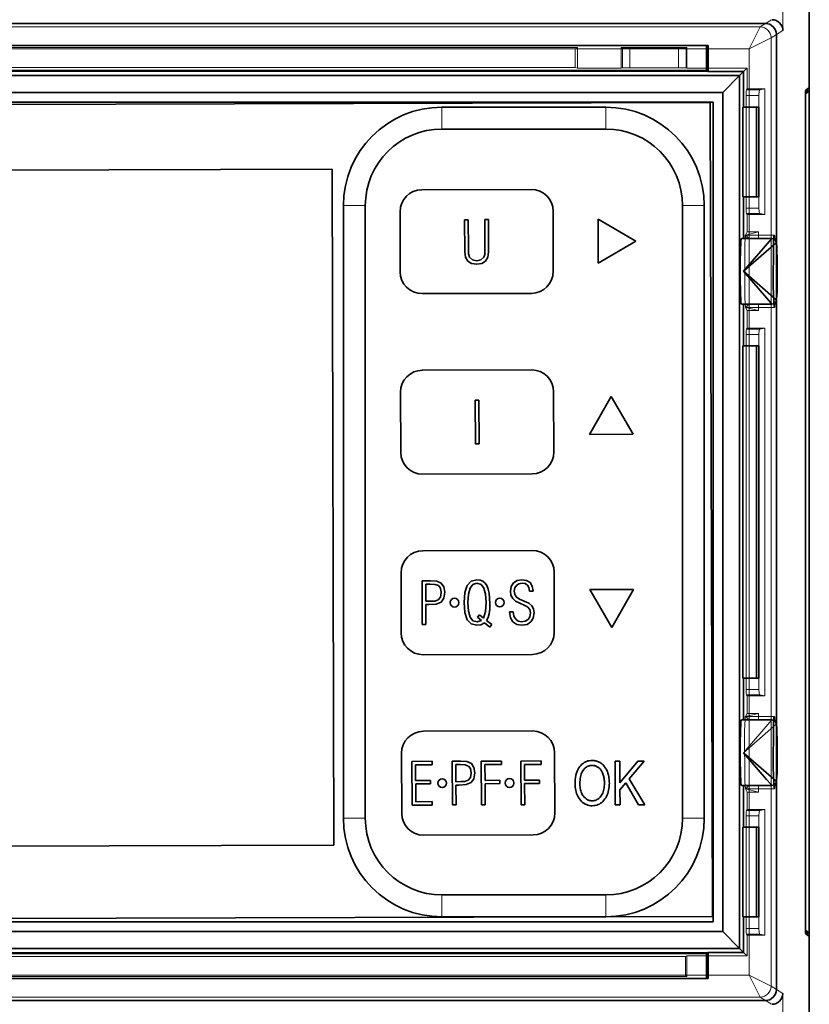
# Model space of a CAD drawing. Extents: x 68 to 139, y 93 to 210.
# Tile 3 of 4: x 103 to 139, y 143 to 188. Entities that reach past the tile are written whole.
import ezdxf

# ---------------------------------------------------------------- set-up
doc = ezdxf.new("R2010")
doc.units = 0

msp = doc.modelspace()

# ---------------------------------------------------------------- linework, layer by layer
at = {"color": 7, "lineweight": 35}
for p, q in [((139.365, 184.425), (139.365, 209.525)), ((139.365, 209.525), (139.365, 184.275)), ((70.166, 187.35), (137.363, 187.35)), ((137.363, 187.35), (70.166, 187.35)), ((137.863, 186.85), (137.863, 143.199)), ((137.863, 177.339), (137.863, 186.85)), ((72.788, 186.35), (134.742, 186.35)), ((134.663, 186.35), (134.663, 185.202)), ((134.742, 186.35), (134.742, 185.15)), ((136.18, 184.967), (71.35, 184.967)), ((134.663, 185.202), (72.866, 185.202)), ((134.742, 185.15), (134.663, 185.202)), ((134.742, 185.15), (136.363, 185.15)), ((135.404, 184.19), (136.18, 184.967)), ((136.363, 185.15), (136.18, 184.967)), ((136.18, 145.082), (136.18, 184.967)), ((136.363, 185.15), (136.363, 183.525)), ((72.126, 184.19), (135.404, 184.19)), ((135.404, 184.19), (135.404, 145.859)), ((139.191, 184.275), (139.365, 184.275)), ((139.365, 184.425), (139.194, 184.283)), ((139.194, 184.133), (139.365, 184.275)), ((139.365, 184.275), (139.365, 145.775)), ((134.963, 183.75), (72.567, 183.75)), ((134.839, 183.739), (72.639, 183.564)), ((134.943, 146.539), (134.839, 183.739)), ((134.963, 146.299), (134.963, 183.75)), ((139.183, 146.066), (139.183, 183.983)), ((130.065, 183.525), (122.565, 183.525)), ((136.958, 183.525), (136.321, 183.525)), ((136.321, 179.425), (136.321, 183.525)), ((137.063, 183.525), (136.958, 183.525)), ((136.958, 179.425), (136.958, 183.525)), ((137.063, 183.525), (137.063, 179.425)), ((130.065, 182.525), (122.565, 182.525)), ((77.548, 180.578), (117.547, 180.69)), ((117.547, 180.69), (117.634, 149.791)), ((121.65, 179.753), (126.65, 179.767)), ((121.65, 179.753), (126.65, 179.767)), ((136.321, 179.425), (136.958, 179.425)), ((136.363, 179.425), (136.363, 177.525)), ((137.063, 179.425), (136.958, 179.425)), ((118.065, 151.025), (118.065, 179.025)), ((119.065, 151.025), (119.065, 179.025)), ((120.653, 178.75), (120.661, 176)), ((120.653, 178.75), (120.661, 176)), ((127.661, 176.02), (127.653, 178.77)), ((127.661, 176.02), (127.653, 178.77)), ((133.565, 179.025), (133.565, 151.025)), ((134.565, 179.025), (134.565, 151.025)), ((123.774, 178.384), (123.607, 178.383)), ((123.774, 178.384), (123.607, 178.383)), ((123.607, 178.383), (123.612, 176.912)), ((123.607, 178.383), (123.612, 176.912)), ((123.778, 177.036), (123.774, 178.384)), ((123.778, 177.036), (123.774, 178.384)), ((124.7, 178.387), (124.534, 178.386)), ((124.7, 178.387), (124.534, 178.386)), ((124.534, 178.386), (124.538, 176.947)), ((124.534, 178.386), (124.538, 176.947)), ((124.704, 176.915), (124.7, 178.387)), ((124.704, 176.915), (124.7, 178.387)), ((129.707, 178.401), (129.712, 176.401)), ((131.441, 177.405), (129.707, 178.401)), ((129.707, 178.401), (129.712, 176.401)), ((131.441, 177.405), (129.707, 178.401)), ((129.712, 176.401), (131.441, 177.405)), ((129.712, 176.401), (131.441, 177.405)), ((137.659, 177.525), (136.259, 177.525)), ((137.657, 177.524), (136.358, 176.025)), ((136.358, 176.025), (137.857, 177.324)), ((123.612, 176.912), (123.647, 176.665)), ((123.612, 176.912), (123.647, 176.665)), ((123.784, 176.83), (123.778, 177.036)), ((123.784, 176.83), (123.778, 177.036)), ((124.538, 176.947), (124.527, 176.797)), ((124.538, 176.947), (124.527, 176.797)), ((124.667, 176.668), (124.704, 176.915)), ((124.667, 176.668), (124.704, 176.915)), ((123.647, 176.665), (123.752, 176.486)), ((123.647, 176.665), (123.752, 176.486)), ((123.752, 176.486), (123.924, 176.382)), ((123.752, 176.486), (123.924, 176.382)), ((123.832, 176.671), (123.784, 176.83)), ((123.832, 176.671), (123.784, 176.83)), ((123.964, 176.543), (123.832, 176.671)), ((123.964, 176.543), (123.832, 176.671)), ((124.16, 176.498), (123.964, 176.543)), ((124.16, 176.498), (123.964, 176.543)), ((124.354, 176.544), (124.16, 176.498)), ((124.354, 176.544), (124.16, 176.498)), ((124.487, 176.673), (124.354, 176.544)), ((124.487, 176.673), (124.354, 176.544)), ((124.392, 176.383), (124.563, 176.488)), ((124.392, 176.383), (124.563, 176.488)), ((124.527, 176.797), (124.487, 176.673)), ((124.527, 176.797), (124.487, 176.673)), ((124.563, 176.488), (124.667, 176.668)), ((124.563, 176.488), (124.667, 176.668)), ((123.924, 176.382), (124.161, 176.345)), ((123.924, 176.382), (124.161, 176.345)), ((124.161, 176.345), (124.392, 176.383)), ((124.161, 176.345), (124.392, 176.383)), ((137.857, 174.725), (136.358, 176.025)), ((126.663, 175.017), (121.663, 175.003)), ((126.663, 175.017), (121.663, 175.003)), ((137.863, 155.339), (137.863, 174.71)), ((137.658, 174.525), (136.259, 174.525)), ((136.363, 174.525), (136.363, 172.625)), ((136.958, 172.625), (136.321, 172.625)), ((136.321, 157.425), (136.321, 172.625)), ((137.063, 172.625), (136.958, 172.625)), ((136.958, 157.425), (136.958, 172.625)), ((137.063, 172.625), (137.063, 157.425)), ((121.673, 171.503), (126.673, 171.517)), ((121.673, 171.503), (126.673, 171.517)), ((120.676, 170.5), (120.684, 167.75)), ((120.676, 170.5), (120.684, 167.75)), ((124.094, 170.135), (124.1, 168.135)), ((124.261, 170.135), (124.094, 170.135)), ((124.094, 170.135), (124.1, 168.135)), ((124.261, 170.135), (124.094, 170.135)), ((124.266, 168.135), (124.261, 170.135)), ((124.266, 168.135), (124.261, 170.135)), ((127.684, 167.77), (127.676, 170.52)), ((127.684, 167.77), (127.676, 170.52)), ((129.311, 168.572), (130.307, 170.307)), ((129.311, 168.572), (130.307, 170.307)), ((130.307, 170.307), (131.311, 168.578)), ((130.307, 170.307), (131.311, 168.578)), ((131.311, 168.578), (129.311, 168.572)), ((131.311, 168.578), (129.311, 168.572)), ((124.1, 168.135), (124.266, 168.135)), ((124.1, 168.135), (124.266, 168.135)), ((126.687, 166.767), (121.687, 166.753)), ((126.687, 166.767), (121.687, 166.753)), ((121.696, 163.253), (126.696, 163.267)), ((121.696, 163.253), (126.696, 163.267)), ((120.699, 162.25), (120.707, 159.5)), ((120.699, 162.25), (120.707, 159.5)), ((127.707, 159.52), (127.699, 162.27)), ((127.707, 159.52), (127.699, 162.27)), ((122.051, 161.879), (121.665, 161.878)), ((122.051, 161.879), (121.665, 161.878)), ((121.665, 161.878), (121.67, 159.878)), ((121.665, 161.878), (121.67, 159.878)), ((121.834, 160.944), (121.832, 161.731)), ((121.832, 161.731), (122.025, 161.731)), ((121.832, 161.731), (122.025, 161.731)), ((121.834, 160.944), (121.832, 161.731)), ((122.025, 161.731), (122.253, 161.716)), ((122.025, 161.731), (122.253, 161.716)), ((122.331, 161.861), (122.051, 161.879)), ((122.331, 161.861), (122.051, 161.879)), ((122.253, 161.716), (122.412, 161.66)), ((122.253, 161.716), (122.412, 161.66)), ((122.54, 161.77), (122.331, 161.861)), ((122.54, 161.77), (122.331, 161.861)), ((122.412, 161.66), (122.503, 161.539)), ((122.412, 161.66), (122.503, 161.539)), ((122.659, 161.599), (122.54, 161.77)), ((122.659, 161.599), (122.54, 161.77)), ((122.702, 161.355), (122.659, 161.599)), ((122.702, 161.355), (122.659, 161.599)), ((123.722, 161.666), (123.615, 161.341)), ((123.722, 161.666), (123.615, 161.341)), ((123.904, 161.86), (123.722, 161.666)), ((123.904, 161.86), (123.722, 161.666)), ((123.782, 161.272), (123.856, 161.549)), ((123.782, 161.272), (123.856, 161.549)), ((123.856, 161.549), (123.985, 161.715)), ((123.856, 161.549), (123.985, 161.715)), ((124.172, 161.925), (123.904, 161.86)), ((124.172, 161.925), (123.904, 161.86)), ((123.985, 161.715), (124.172, 161.772)), ((123.985, 161.715), (124.172, 161.772)), ((124.32, 161.907), (124.172, 161.925)), ((124.32, 161.907), (124.172, 161.925)), ((124.172, 161.772), (124.358, 161.716)), ((124.172, 161.772), (124.358, 161.716)), ((124.443, 161.859), (124.32, 161.907)), ((124.443, 161.859), (124.32, 161.907)), ((124.358, 161.716), (124.49, 161.55)), ((124.358, 161.716), (124.49, 161.55)), ((124.546, 161.773), (124.443, 161.859)), ((124.546, 161.773), (124.443, 161.859)), ((124.49, 161.55), (124.563, 161.274)), ((124.49, 161.55), (124.563, 161.274)), ((124.629, 161.658), (124.546, 161.773)), ((124.629, 161.658), (124.546, 161.773)), ((124.689, 161.505), (124.629, 161.658)), ((124.689, 161.505), (124.629, 161.658)), ((125.738, 161.618), (125.701, 161.411)), ((125.738, 161.618), (125.701, 161.411)), ((125.848, 161.782), (125.738, 161.618)), ((125.848, 161.782), (125.738, 161.618)), ((126.014, 161.89), (125.848, 161.782)), ((126.014, 161.89), (125.848, 161.782)), ((125.873, 161.404), (125.899, 161.552)), ((125.873, 161.404), (125.899, 161.552)), ((125.899, 161.552), (125.974, 161.67)), ((125.899, 161.552), (125.974, 161.67)), ((125.974, 161.67), (126.092, 161.745)), ((125.974, 161.67), (126.092, 161.745)), ((126.228, 161.931), (126.014, 161.89)), ((126.228, 161.931), (126.014, 161.89)), ((126.092, 161.745), (126.24, 161.775)), ((126.092, 161.745), (126.24, 161.775)), ((126.438, 161.897), (126.228, 161.931)), ((126.438, 161.897), (126.228, 161.931)), ((126.24, 161.775), (126.374, 161.752)), ((126.24, 161.775), (126.374, 161.752)), ((126.374, 161.752), (126.476, 161.682)), ((126.374, 161.752), (126.476, 161.682)), ((126.599, 161.798), (126.438, 161.897)), ((126.599, 161.798), (126.438, 161.897)), ((126.476, 161.682), (126.543, 161.57)), ((126.476, 161.682), (126.543, 161.57)), ((126.543, 161.57), (126.576, 161.414)), ((126.543, 161.57), (126.576, 161.414)), ((126.699, 161.64), (126.599, 161.798)), ((126.699, 161.64), (126.599, 161.798)), ((126.737, 161.428), (126.699, 161.64)), ((126.737, 161.428), (126.699, 161.64)), ((122.499, 161.139), (122.392, 161.013)), ((122.499, 161.139), (122.392, 161.013)), ((122.536, 161.338), (122.499, 161.139)), ((122.536, 161.338), (122.499, 161.139)), ((122.503, 161.539), (122.536, 161.338)), ((122.503, 161.539), (122.536, 161.338)), ((122.658, 161.081), (122.702, 161.355)), ((122.658, 161.081), (122.702, 161.355)), ((123.615, 161.341), (123.584, 160.885)), ((123.615, 161.341), (123.584, 160.885)), ((123.759, 160.885), (123.782, 161.272)), ((123.759, 160.885), (123.782, 161.272)), ((124.563, 161.274), (124.591, 160.888)), ((124.563, 161.274), (124.591, 160.888)), ((124.732, 161.317), (124.689, 161.505)), ((124.732, 161.317), (124.689, 161.505)), ((124.766, 160.837), (124.732, 161.317)), ((124.766, 160.837), (124.732, 161.317)), ((125.701, 161.411), (125.726, 161.221)), ((125.701, 161.411), (125.726, 161.221)), ((125.726, 161.221), (125.804, 161.071)), ((125.726, 161.221), (125.804, 161.071)), ((125.895, 161.267), (125.873, 161.404)), ((125.895, 161.267), (125.873, 161.404)), ((125.959, 161.154), (125.895, 161.267)), ((125.959, 161.154), (125.895, 161.267)), ((126.115, 161.042), (125.959, 161.154)), ((126.115, 161.042), (125.959, 161.154)), ((126.576, 161.414), (126.737, 161.414)), ((126.576, 161.414), (126.737, 161.414)), ((126.737, 161.414), (126.737, 161.428)), ((126.737, 161.414), (126.737, 161.428)), ((131.331, 161.482), (129.331, 161.477)), ((131.331, 161.482), (129.331, 161.477)), ((129.331, 161.477), (130.336, 159.748)), ((129.331, 161.477), (130.336, 159.748)), ((130.336, 159.748), (131.331, 161.482)), ((130.336, 159.748), (131.331, 161.482)), ((122.078, 160.945), (121.834, 160.944)), ((122.078, 160.945), (121.834, 160.944)), ((121.834, 160.791), (121.974, 160.792)), ((121.834, 160.791), (121.974, 160.792)), ((121.837, 159.878), (121.834, 160.791)), ((121.837, 159.878), (121.834, 160.791)), ((121.974, 160.792), (122.299, 160.817)), ((121.974, 160.792), (122.299, 160.817)), ((122.242, 160.953), (122.078, 160.945)), ((122.242, 160.953), (122.078, 160.945)), ((122.392, 161.013), (122.242, 160.953)), ((122.392, 161.013), (122.242, 160.953)), ((122.299, 160.817), (122.527, 160.909)), ((122.299, 160.817), (122.527, 160.909)), ((122.527, 160.909), (122.658, 161.081)), ((122.527, 160.909), (122.658, 161.081)), ((123.584, 160.885), (123.618, 160.426)), ((123.584, 160.885), (123.618, 160.426)), ((123.784, 160.493), (123.759, 160.885)), ((123.784, 160.493), (123.759, 160.885)), ((124.591, 160.888), (124.565, 160.482)), ((124.591, 160.888), (124.565, 160.482)), ((124.756, 160.582), (124.766, 160.837)), ((124.756, 160.582), (124.766, 160.837)), ((125.804, 161.071), (125.938, 160.95)), ((125.804, 161.071), (125.938, 160.95)), ((125.938, 160.95), (126.132, 160.852)), ((125.938, 160.95), (126.132, 160.852)), ((126.336, 160.957), (126.115, 161.042)), ((126.336, 160.957), (126.115, 161.042)), ((126.132, 160.852), (126.328, 160.774)), ((126.132, 160.852), (126.328, 160.774)), ((126.328, 160.774), (126.487, 160.689)), ((126.328, 160.774), (126.487, 160.689)), ((126.537, 160.858), (126.336, 160.957)), ((126.537, 160.858), (126.336, 160.957)), ((126.487, 160.689), (126.584, 160.566)), ((126.487, 160.689), (126.584, 160.566)), ((126.677, 160.74), (126.537, 160.858)), ((126.677, 160.74), (126.537, 160.858)), ((126.758, 160.593), (126.677, 160.74)), ((126.758, 160.593), (126.677, 160.74)), ((123.618, 160.426), (123.726, 160.101)), ((123.618, 160.426), (123.726, 160.101)), ((123.86, 160.217), (123.784, 160.493)), ((123.86, 160.217), (123.784, 160.493)), ((123.989, 160.051), (123.86, 160.217)), ((123.989, 160.051), (123.86, 160.217)), ((124.287, 160.326), (124.193, 160.213)), ((124.287, 160.326), (124.193, 160.213)), ((124.193, 160.213), (124.376, 160.065)), ((124.193, 160.213), (124.376, 160.065)), ((124.472, 160.176), (124.287, 160.326)), ((124.472, 160.176), (124.287, 160.326)), ((124.565, 160.482), (124.472, 160.176)), ((124.565, 160.482), (124.472, 160.176)), ((124.604, 160.069), (124.676, 160.198)), ((124.604, 160.069), (124.676, 160.198)), ((124.676, 160.198), (124.727, 160.367)), ((124.676, 160.198), (124.727, 160.367)), ((124.727, 160.367), (124.756, 160.582)), ((124.727, 160.367), (124.756, 160.582)), ((125.832, 160.459), (125.663, 160.458)), ((125.832, 160.459), (125.663, 160.458)), ((125.663, 160.458), (125.707, 160.193)), ((125.663, 160.458), (125.707, 160.193)), ((125.863, 160.263), (125.832, 160.459)), ((125.863, 160.263), (125.832, 160.459)), ((125.941, 160.121), (125.863, 160.263)), ((125.941, 160.121), (125.863, 160.263)), ((126.587, 160.238), (126.507, 160.112)), ((126.587, 160.238), (126.507, 160.112)), ((126.584, 160.566), (126.617, 160.41)), ((126.584, 160.566), (126.617, 160.41)), ((126.617, 160.41), (126.587, 160.238)), ((126.617, 160.41), (126.587, 160.238)), ((126.746, 160.174), (126.786, 160.41)), ((126.746, 160.174), (126.786, 160.41)), ((126.786, 160.41), (126.758, 160.593)), ((126.786, 160.41), (126.758, 160.593)), ((121.67, 159.878), (121.837, 159.878)), ((121.67, 159.878), (121.837, 159.878)), ((123.726, 160.101), (123.907, 159.908)), ((123.726, 160.101), (123.907, 159.908)), ((123.907, 159.908), (124.17, 159.845)), ((123.907, 159.908), (124.17, 159.845)), ((124.175, 159.998), (123.989, 160.051)), ((124.175, 159.998), (123.989, 160.051)), ((124.17, 159.845), (124.352, 159.875)), ((124.17, 159.845), (124.352, 159.875)), ((124.376, 160.065), (124.175, 159.998)), ((124.376, 160.065), (124.175, 159.998)), ((124.352, 159.875), (124.508, 159.961)), ((124.352, 159.875), (124.508, 159.961)), ((124.508, 159.961), (124.755, 159.766)), ((124.508, 159.961), (124.755, 159.766)), ((124.844, 159.884), (124.604, 160.069)), ((124.844, 159.884), (124.604, 160.069)), ((124.755, 159.766), (124.844, 159.884)), ((124.755, 159.766), (124.844, 159.884)), ((125.707, 160.193), (125.818, 160.002)), ((125.707, 160.193), (125.818, 160.002)), ((125.818, 160.002), (125.99, 159.887)), ((125.818, 160.002), (125.99, 159.887)), ((126.057, 160.035), (125.941, 160.121)), ((126.057, 160.035), (125.941, 160.121)), ((125.99, 159.887), (126.223, 159.848)), ((125.99, 159.887), (126.223, 159.848)), ((126.21, 160.006), (126.057, 160.035)), ((126.21, 160.006), (126.057, 160.035)), ((126.379, 160.033), (126.21, 160.006)), ((126.379, 160.033), (126.21, 160.006)), ((126.223, 159.848), (126.46, 159.889)), ((126.223, 159.848), (126.46, 159.889)), ((126.507, 160.112), (126.379, 160.033)), ((126.507, 160.112), (126.379, 160.033)), ((126.46, 159.889), (126.636, 159.999)), ((126.46, 159.889), (126.636, 159.999)), ((126.636, 159.999), (126.746, 160.174)), ((126.636, 159.999), (126.746, 160.174)), ((126.71, 158.517), (121.71, 158.503)), ((126.71, 158.517), (121.71, 158.503)), ((136.321, 157.425), (136.958, 157.425)), ((136.363, 157.425), (136.363, 155.525)), ((137.063, 157.425), (136.958, 157.425)), ((137.659, 155.525), (136.259, 155.525)), ((121.72, 155.003), (126.72, 155.017)), ((121.72, 155.003), (126.72, 155.017)), ((120.722, 154), (120.73, 151.25)), ((120.722, 154), (120.73, 151.25)), ((127.73, 151.27), (127.722, 154.02)), ((127.73, 151.27), (127.722, 154.02)), ((137.857, 152.725), (136.358, 154.025)), ((122.118, 153.631), (121.199, 153.628)), ((122.118, 153.631), (121.199, 153.628)), ((121.199, 153.628), (121.205, 151.628)), ((121.199, 153.628), (121.205, 151.628)), ((121.366, 153.473), (122.118, 153.475)), ((121.366, 153.473), (122.118, 153.475)), ((121.368, 152.751), (121.366, 153.473)), ((121.368, 152.751), (121.366, 153.473)), ((122.118, 153.475), (122.118, 153.631)), ((122.118, 153.475), (122.118, 153.631)), ((123.428, 153.635), (123.041, 153.634)), ((123.428, 153.635), (123.041, 153.634)), ((123.041, 153.634), (123.047, 151.634)), ((123.041, 153.634), (123.047, 151.634)), ((123.208, 153.486), (123.401, 153.487)), ((123.208, 153.486), (123.401, 153.487)), ((123.21, 152.7), (123.208, 153.486)), ((123.21, 152.7), (123.208, 153.486)), ((123.401, 153.487), (123.629, 153.472)), ((123.401, 153.487), (123.629, 153.472)), ((123.707, 153.617), (123.428, 153.635)), ((123.707, 153.617), (123.428, 153.635)), ((123.629, 153.472), (123.788, 153.416)), ((123.629, 153.472), (123.788, 153.416)), ((123.916, 153.526), (123.707, 153.617)), ((123.916, 153.526), (123.707, 153.617)), ((124.035, 153.355), (123.916, 153.526)), ((124.035, 153.355), (123.916, 153.526)), ((125.288, 153.64), (124.37, 153.637)), ((125.288, 153.64), (124.37, 153.637)), ((124.37, 153.637), (124.375, 151.637)), ((124.37, 153.637), (124.375, 151.637)), ((124.537, 153.482), (125.288, 153.484)), ((124.537, 153.482), (125.288, 153.484)), ((124.539, 152.76), (124.537, 153.482)), ((124.539, 152.76), (124.537, 153.482)), ((125.288, 153.484), (125.288, 153.64)), ((125.288, 153.484), (125.288, 153.64)), ((127.1, 153.645), (126.182, 153.642)), ((127.1, 153.645), (126.182, 153.642)), ((126.182, 153.642), (126.188, 151.642)), ((126.182, 153.642), (126.188, 151.642)), ((126.349, 153.487), (127.101, 153.489)), ((126.349, 153.487), (127.101, 153.489)), ((126.351, 152.765), (126.349, 153.487)), ((126.351, 152.765), (126.349, 153.487)), ((127.101, 153.489), (127.1, 153.645)), ((127.101, 153.489), (127.1, 153.645)), ((128.923, 153.446), (128.971, 153.493)), ((128.923, 153.446), (128.971, 153.493)), ((128.971, 153.493), (129.021, 153.534)), ((128.971, 153.493), (129.021, 153.534)), ((129.021, 153.534), (129.074, 153.57)), ((129.021, 153.534), (129.074, 153.57)), ((129.074, 153.57), (129.129, 153.6)), ((129.074, 153.57), (129.129, 153.6)), ((129.129, 153.6), (129.186, 153.625)), ((129.129, 153.6), (129.186, 153.625)), ((129.186, 153.625), (129.245, 153.645)), ((129.186, 153.625), (129.245, 153.645)), ((129.245, 153.645), (129.307, 153.659)), ((129.245, 153.645), (129.307, 153.659)), ((129.307, 153.659), (129.371, 153.667)), ((129.307, 153.659), (129.371, 153.667)), ((129.371, 153.667), (129.437, 153.67)), ((129.371, 153.667), (129.437, 153.67)), ((129.437, 153.67), (129.48, 153.669)), ((129.437, 153.67), (129.48, 153.669)), ((129.48, 153.669), (129.522, 153.665)), ((129.48, 153.669), (129.522, 153.665)), ((129.522, 153.665), (129.563, 153.659)), ((129.522, 153.665), (129.563, 153.659)), ((129.563, 153.659), (129.604, 153.651)), ((129.563, 153.659), (129.604, 153.651)), ((129.604, 153.651), (129.644, 153.64)), ((129.604, 153.651), (129.644, 153.64)), ((129.644, 153.64), (129.683, 153.626)), ((129.644, 153.64), (129.683, 153.626)), ((129.683, 153.626), (129.722, 153.611)), ((129.683, 153.626), (129.722, 153.611)), ((129.722, 153.611), (129.759, 153.592)), ((129.722, 153.611), (129.759, 153.592)), ((129.759, 153.592), (129.796, 153.571)), ((129.759, 153.592), (129.796, 153.571)), ((129.796, 153.571), (129.833, 153.548)), ((129.796, 153.571), (129.833, 153.548)), ((129.833, 153.548), (129.868, 153.523)), ((129.833, 153.548), (129.868, 153.523)), ((129.868, 153.523), (129.901, 153.495)), ((129.868, 153.523), (129.901, 153.495)), ((129.901, 153.495), (129.933, 153.465)), ((129.901, 153.495), (129.933, 153.465)), ((129.933, 153.465), (129.964, 153.433)), ((129.933, 153.465), (129.964, 153.433)), ((130.487, 153.637), (130.704, 153.638)), ((130.487, 153.637), (130.704, 153.638)), ((130.493, 151.637), (130.487, 153.637)), ((130.493, 151.637), (130.487, 153.637)), ((130.704, 153.638), (130.707, 152.646)), ((130.704, 153.638), (130.707, 152.646)), ((130.707, 152.646), (131.519, 153.64)), ((130.707, 152.646), (131.519, 153.64)), ((131.813, 153.641), (131.127, 152.829)), ((131.813, 153.641), (131.127, 152.829)), ((131.519, 153.64), (131.813, 153.641)), ((131.519, 153.64), (131.813, 153.641)), ((123.788, 153.416), (123.88, 153.295)), ((123.788, 153.416), (123.88, 153.295)), ((123.912, 153.094), (123.875, 152.895)), ((123.912, 153.094), (123.875, 152.895)), ((123.88, 153.295), (123.912, 153.094)), ((123.88, 153.295), (123.912, 153.094)), ((124.034, 152.836), (124.079, 153.11)), ((124.034, 152.836), (124.079, 153.11)), ((124.079, 153.11), (124.035, 153.355)), ((124.079, 153.11), (124.035, 153.355)), ((128.689, 152.978), (128.709, 153.059)), ((128.689, 152.978), (128.709, 153.059)), ((128.709, 153.059), (128.733, 153.135)), ((128.709, 153.059), (128.733, 153.135)), ((128.733, 153.135), (128.762, 153.207)), ((128.733, 153.135), (128.762, 153.207)), ((128.762, 153.207), (128.796, 153.274)), ((128.762, 153.207), (128.796, 153.274)), ((128.796, 153.274), (128.834, 153.336)), ((128.796, 153.274), (128.834, 153.336)), ((128.834, 153.336), (128.877, 153.393)), ((128.834, 153.336), (128.877, 153.393)), ((128.877, 153.393), (128.923, 153.446)), ((128.877, 153.393), (128.923, 153.446)), ((128.934, 153.036), (128.916, 152.975)), ((128.934, 153.036), (128.916, 152.975)), ((128.954, 153.093), (128.934, 153.036)), ((128.954, 153.093), (128.934, 153.036)), ((128.978, 153.145), (128.954, 153.093)), ((128.978, 153.145), (128.954, 153.093)), ((129.005, 153.193), (128.978, 153.145)), ((129.005, 153.193), (128.978, 153.145)), ((129.035, 153.236), (129.005, 153.193)), ((129.035, 153.236), (129.005, 153.193)), ((129.067, 153.275), (129.035, 153.236)), ((129.067, 153.275), (129.035, 153.236)), ((129.102, 153.31), (129.067, 153.275)), ((129.102, 153.31), (129.067, 153.275)), ((129.138, 153.341), (129.102, 153.31)), ((129.138, 153.341), (129.102, 153.31)), ((129.175, 153.368), (129.138, 153.341)), ((129.175, 153.368), (129.138, 153.341)), ((129.215, 153.39), (129.175, 153.368)), ((129.215, 153.39), (129.175, 153.368)), ((129.256, 153.409), (129.215, 153.39)), ((129.256, 153.409), (129.215, 153.39)), ((129.299, 153.423), (129.256, 153.409)), ((129.299, 153.423), (129.256, 153.409)), ((129.344, 153.434), (129.299, 153.423)), ((129.344, 153.434), (129.299, 153.423)), ((129.39, 153.44), (129.344, 153.434)), ((129.39, 153.44), (129.344, 153.434)), ((129.439, 153.442), (129.39, 153.44)), ((129.439, 153.442), (129.39, 153.44)), ((129.469, 153.441), (129.439, 153.442)), ((129.469, 153.441), (129.439, 153.442)), ((129.499, 153.438), (129.469, 153.441)), ((129.499, 153.438), (129.469, 153.441)), ((129.528, 153.434), (129.499, 153.438)), ((129.528, 153.434), (129.499, 153.438)), ((129.557, 153.427), (129.528, 153.434)), ((129.557, 153.427), (129.528, 153.434)), ((129.586, 153.419), (129.557, 153.427)), ((129.586, 153.419), (129.557, 153.427)), ((129.614, 153.409), (129.586, 153.419)), ((129.614, 153.409), (129.586, 153.419)), ((129.641, 153.397), (129.614, 153.409)), ((129.641, 153.397), (129.614, 153.409)), ((129.668, 153.383), (129.641, 153.397)), ((129.668, 153.383), (129.641, 153.397)), ((129.695, 153.367), (129.668, 153.383)), ((129.695, 153.367), (129.668, 153.383)), ((129.721, 153.349), (129.695, 153.367)), ((129.721, 153.349), (129.695, 153.367)), ((129.746, 153.33), (129.721, 153.349)), ((129.746, 153.33), (129.721, 153.349)), ((129.77, 153.31), (129.746, 153.33)), ((129.77, 153.31), (129.746, 153.33)), ((129.792, 153.288), (129.77, 153.31)), ((129.792, 153.288), (129.77, 153.31)), ((129.814, 153.265), (129.792, 153.288)), ((129.814, 153.265), (129.792, 153.288)), ((129.834, 153.241), (129.814, 153.265)), ((129.834, 153.241), (129.814, 153.265)), ((129.852, 153.215), (129.834, 153.241)), ((129.852, 153.215), (129.834, 153.241)), ((129.87, 153.189), (129.852, 153.215)), ((129.87, 153.189), (129.852, 153.215)), ((129.886, 153.161), (129.87, 153.189)), ((129.886, 153.161), (129.87, 153.189)), ((129.901, 153.131), (129.886, 153.161)), ((129.901, 153.131), (129.886, 153.161)), ((129.914, 153.101), (129.901, 153.131)), ((129.914, 153.101), (129.901, 153.131)), ((129.93, 153.06), (129.914, 153.101)), ((129.93, 153.06), (129.914, 153.101)), ((129.945, 153.018), (129.93, 153.06)), ((129.945, 153.018), (129.93, 153.06)), ((129.957, 152.974), (129.945, 153.018)), ((129.957, 152.974), (129.945, 153.018)), ((129.964, 153.433), (129.993, 153.398)), ((129.964, 153.433), (129.993, 153.398)), ((129.993, 153.398), (130.021, 153.361)), ((129.993, 153.398), (130.021, 153.361)), ((130.021, 153.361), (130.047, 153.322)), ((130.021, 153.361), (130.047, 153.322)), ((130.047, 153.322), (130.072, 153.281)), ((130.047, 153.322), (130.072, 153.281)), ((130.072, 153.281), (130.095, 153.238)), ((130.072, 153.281), (130.095, 153.238)), ((130.095, 153.238), (130.117, 153.192)), ((130.095, 153.238), (130.117, 153.192)), ((130.117, 153.192), (130.137, 153.145)), ((130.117, 153.192), (130.137, 153.145)), ((130.137, 153.145), (130.155, 153.095)), ((130.137, 153.145), (130.155, 153.095)), ((130.155, 153.095), (130.17, 153.044)), ((130.155, 153.095), (130.17, 153.044)), ((130.17, 153.044), (130.184, 152.991)), ((130.17, 153.044), (130.184, 152.991)), ((122.045, 152.753), (121.368, 152.751)), ((122.045, 152.753), (121.368, 152.751)), ((121.369, 152.598), (122.045, 152.6)), ((121.369, 152.598), (122.045, 152.6)), ((121.371, 151.785), (121.369, 152.598)), ((121.371, 151.785), (121.369, 152.598)), ((122.045, 152.6), (122.045, 152.753)), ((122.045, 152.6), (122.045, 152.753)), ((123.454, 152.701), (123.21, 152.7)), ((123.454, 152.701), (123.21, 152.7)), ((123.211, 152.547), (123.35, 152.547)), ((123.213, 151.634), (123.211, 152.547)), ((123.211, 152.547), (123.35, 152.547)), ((123.213, 151.634), (123.211, 152.547)), ((123.35, 152.547), (123.675, 152.572)), ((123.35, 152.547), (123.675, 152.572)), ((123.618, 152.709), (123.454, 152.701)), ((123.618, 152.709), (123.454, 152.701)), ((123.768, 152.769), (123.618, 152.709)), ((123.768, 152.769), (123.618, 152.709)), ((123.675, 152.572), (123.903, 152.664)), ((123.675, 152.572), (123.903, 152.664)), ((123.875, 152.895), (123.768, 152.769)), ((123.875, 152.895), (123.768, 152.769)), ((123.903, 152.664), (124.034, 152.836)), ((123.903, 152.664), (124.034, 152.836)), ((125.215, 152.762), (124.539, 152.76)), ((125.215, 152.762), (124.539, 152.76)), ((124.539, 152.607), (125.216, 152.609)), ((124.539, 152.607), (125.216, 152.609)), ((124.542, 151.638), (124.539, 152.607)), ((124.542, 151.638), (124.539, 152.607)), ((125.216, 152.609), (125.215, 152.762)), ((125.216, 152.609), (125.215, 152.762)), ((127.027, 152.767), (126.351, 152.765)), ((127.027, 152.767), (126.351, 152.765)), ((126.351, 152.612), (127.028, 152.614)), ((126.351, 152.612), (127.028, 152.614)), ((126.354, 151.643), (126.351, 152.612)), ((126.354, 151.643), (126.351, 152.612)), ((127.028, 152.614), (127.027, 152.767)), ((127.028, 152.614), (127.027, 152.767)), ((128.654, 152.606), (128.656, 152.706)), ((128.654, 152.606), (128.656, 152.706)), ((128.656, 152.526), (128.654, 152.606)), ((128.656, 152.526), (128.654, 152.606)), ((128.656, 152.706), (128.662, 152.801)), ((128.656, 152.706), (128.662, 152.801)), ((128.662, 152.801), (128.673, 152.892)), ((128.662, 152.801), (128.673, 152.892)), ((128.673, 152.892), (128.689, 152.978)), ((128.673, 152.892), (128.689, 152.978)), ((128.879, 152.686), (128.878, 152.603)), ((128.879, 152.686), (128.878, 152.603)), ((128.878, 152.603), (128.879, 152.531)), ((128.878, 152.603), (128.879, 152.531)), ((128.883, 152.765), (128.879, 152.686)), ((128.883, 152.765), (128.879, 152.686)), ((128.891, 152.84), (128.883, 152.765)), ((128.891, 152.84), (128.883, 152.765)), ((128.902, 152.91), (128.891, 152.84)), ((128.902, 152.91), (128.891, 152.84)), ((128.916, 152.975), (128.902, 152.91)), ((128.916, 152.975), (128.902, 152.91)), ((129.968, 152.93), (129.957, 152.974)), ((129.968, 152.93), (129.957, 152.974)), ((129.977, 152.884), (129.968, 152.93)), ((129.977, 152.884), (129.968, 152.93)), ((129.985, 152.838), (129.977, 152.884)), ((129.985, 152.838), (129.977, 152.884)), ((129.991, 152.79), (129.985, 152.838)), ((129.991, 152.79), (129.985, 152.838)), ((129.995, 152.741), (129.991, 152.79)), ((129.995, 152.741), (129.991, 152.79)), ((129.993, 152.488), (129.997, 152.562)), ((129.993, 152.488), (129.997, 152.562)), ((129.998, 152.691), (129.995, 152.741)), ((129.998, 152.691), (129.995, 152.741)), ((129.997, 152.562), (129.999, 152.64)), ((129.997, 152.562), (129.999, 152.64)), ((129.999, 152.64), (129.998, 152.691)), ((129.999, 152.64), (129.998, 152.691)), ((130.184, 152.991), (130.196, 152.936)), ((130.184, 152.991), (130.196, 152.936)), ((130.196, 152.936), (130.205, 152.88)), ((130.196, 152.936), (130.205, 152.88)), ((130.205, 152.88), (130.213, 152.821)), ((130.205, 152.88), (130.213, 152.821)), ((130.213, 152.821), (130.218, 152.761)), ((130.213, 152.821), (130.218, 152.761)), ((130.221, 152.548), (130.215, 152.464)), ((130.221, 152.548), (130.215, 152.464)), ((130.218, 152.761), (130.221, 152.699)), ((130.218, 152.761), (130.221, 152.699)), ((130.221, 152.699), (130.223, 152.635)), ((130.221, 152.699), (130.223, 152.635)), ((130.223, 152.635), (130.221, 152.548)), ((130.223, 152.635), (130.221, 152.548)), ((130.976, 152.651), (130.708, 152.331)), ((130.976, 152.651), (130.708, 152.331)), ((131.562, 151.64), (130.976, 152.651)), ((131.562, 151.64), (130.976, 152.651)), ((131.127, 152.829), (131.849, 151.641)), ((131.127, 152.829), (131.849, 151.641)), ((137.863, 143.199), (137.863, 152.71)), ((128.662, 152.449), (128.656, 152.526)), ((128.662, 152.449), (128.656, 152.526)), ((128.673, 152.374), (128.662, 152.449)), ((128.673, 152.374), (128.662, 152.449)), ((128.687, 152.301), (128.673, 152.374)), ((128.687, 152.301), (128.673, 152.374)), ((128.705, 152.231), (128.687, 152.301)), ((128.705, 152.231), (128.687, 152.301)), ((128.727, 152.163), (128.705, 152.231)), ((128.727, 152.163), (128.705, 152.231)), ((128.754, 152.097), (128.727, 152.163)), ((128.754, 152.097), (128.727, 152.163)), ((128.784, 152.034), (128.754, 152.097)), ((128.784, 152.034), (128.754, 152.097)), ((128.879, 152.531), (128.884, 152.462)), ((128.879, 152.531), (128.884, 152.462)), ((128.884, 152.462), (128.893, 152.396)), ((128.884, 152.462), (128.893, 152.396)), ((128.893, 152.396), (128.904, 152.334)), ((128.893, 152.396), (128.904, 152.334)), ((128.904, 152.334), (128.919, 152.275)), ((128.904, 152.334), (128.919, 152.275)), ((128.919, 152.275), (128.937, 152.219)), ((128.919, 152.275), (128.937, 152.219)), ((128.937, 152.219), (128.959, 152.167)), ((128.937, 152.219), (128.959, 152.167)), ((128.959, 152.167), (128.983, 152.118)), ((128.959, 152.167), (128.983, 152.118)), ((128.983, 152.118), (129.011, 152.072)), ((128.983, 152.118), (129.011, 152.072)), ((129.87, 152.077), (129.897, 152.124)), ((129.87, 152.077), (129.897, 152.124)), ((129.897, 152.124), (129.921, 152.175)), ((129.897, 152.124), (129.921, 152.175)), ((129.921, 152.175), (129.942, 152.23)), ((129.921, 152.175), (129.942, 152.23)), ((129.942, 152.23), (129.959, 152.289)), ((129.942, 152.23), (129.959, 152.289)), ((129.959, 152.289), (129.974, 152.351)), ((129.959, 152.289), (129.974, 152.351)), ((129.974, 152.351), (129.985, 152.418)), ((129.974, 152.351), (129.985, 152.418)), ((129.985, 152.418), (129.993, 152.488)), ((129.985, 152.418), (129.993, 152.488)), ((130.151, 152.161), (130.125, 152.093)), ((130.151, 152.161), (130.125, 152.093)), ((130.173, 152.232), (130.151, 152.161)), ((130.173, 152.232), (130.151, 152.161)), ((130.191, 152.306), (130.173, 152.232)), ((130.191, 152.306), (130.173, 152.232)), ((130.205, 152.383), (130.191, 152.306)), ((130.205, 152.383), (130.191, 152.306)), ((130.215, 152.464), (130.205, 152.383)), ((130.215, 152.464), (130.205, 152.383)), ((130.708, 152.331), (130.71, 151.638)), ((130.708, 152.331), (130.71, 151.638)), ((137.658, 152.525), (136.259, 152.525)), ((136.363, 152.525), (136.363, 150.625)), ((122.123, 151.787), (121.371, 151.785)), ((122.123, 151.787), (121.371, 151.785)), ((122.123, 151.631), (122.123, 151.787)), ((122.123, 151.631), (122.123, 151.787)), ((128.818, 151.974), (128.784, 152.034)), ((128.818, 151.974), (128.784, 152.034)), ((128.856, 151.915), (128.818, 151.974)), ((128.856, 151.915), (128.818, 151.974)), ((128.902, 151.855), (128.856, 151.915)), ((128.902, 151.855), (128.856, 151.915)), ((128.951, 151.801), (128.902, 151.855)), ((128.951, 151.801), (128.902, 151.855)), ((129.002, 151.754), (128.951, 151.801)), ((129.002, 151.754), (128.951, 151.801)), ((129.056, 151.713), (129.002, 151.754)), ((129.056, 151.713), (129.002, 151.754)), ((129.011, 152.072), (129.042, 152.03)), ((129.011, 152.072), (129.042, 152.03)), ((129.042, 152.03), (129.076, 151.991)), ((129.042, 152.03), (129.076, 151.991)), ((129.113, 151.679), (129.056, 151.713)), ((129.113, 151.679), (129.056, 151.713)), ((129.076, 151.991), (129.11, 151.956)), ((129.076, 151.991), (129.11, 151.956)), ((129.11, 151.956), (129.147, 151.926)), ((129.11, 151.956), (129.147, 151.926)), ((129.173, 151.65), (129.113, 151.679)), ((129.173, 151.65), (129.113, 151.679)), ((129.147, 151.926), (129.184, 151.899)), ((129.147, 151.926), (129.184, 151.899)), ((129.236, 151.628), (129.173, 151.65)), ((129.236, 151.628), (129.173, 151.65)), ((129.184, 151.899), (129.223, 151.877)), ((129.184, 151.899), (129.223, 151.877)), ((129.223, 151.877), (129.264, 151.859)), ((129.223, 151.877), (129.264, 151.859)), ((129.264, 151.859), (129.305, 151.845)), ((129.264, 151.859), (129.305, 151.845)), ((129.305, 151.845), (129.349, 151.835)), ((129.305, 151.845), (129.349, 151.835)), ((129.349, 151.835), (129.393, 151.829)), ((129.349, 151.835), (129.393, 151.829)), ((129.393, 151.829), (129.439, 151.827)), ((129.393, 151.829), (129.439, 151.827)), ((129.439, 151.827), (129.486, 151.829)), ((129.439, 151.827), (129.486, 151.829)), ((129.486, 151.829), (129.531, 151.835)), ((129.486, 151.829), (129.531, 151.835)), ((129.531, 151.835), (129.575, 151.846)), ((129.531, 151.835), (129.575, 151.846)), ((129.575, 151.846), (129.618, 151.86)), ((129.575, 151.846), (129.618, 151.86)), ((129.618, 151.86), (129.658, 151.879)), ((129.618, 151.86), (129.658, 151.879)), ((129.707, 151.65), (129.645, 151.629)), ((129.707, 151.65), (129.645, 151.629)), ((129.658, 151.879), (129.698, 151.902)), ((129.658, 151.879), (129.698, 151.902)), ((129.698, 151.902), (129.735, 151.929)), ((129.698, 151.902), (129.735, 151.929)), ((129.767, 151.678), (129.707, 151.65)), ((129.767, 151.678), (129.707, 151.65)), ((129.735, 151.929), (129.771, 151.96)), ((129.735, 151.929), (129.771, 151.96)), ((129.823, 151.712), (129.767, 151.678)), ((129.823, 151.712), (129.767, 151.678)), ((129.771, 151.96), (129.806, 151.995)), ((129.771, 151.96), (129.806, 151.995)), ((129.806, 151.995), (129.839, 152.034)), ((129.806, 151.995), (129.839, 152.034)), ((129.877, 151.753), (129.823, 151.712)), ((129.877, 151.753), (129.823, 151.712)), ((129.839, 152.034), (129.87, 152.077)), ((129.839, 152.034), (129.87, 152.077)), ((129.929, 151.799), (129.877, 151.753)), ((129.929, 151.799), (129.877, 151.753)), ((129.977, 151.852), (129.929, 151.799)), ((129.977, 151.852), (129.929, 151.799)), ((130.023, 151.91), (129.977, 151.852)), ((130.023, 151.91), (129.977, 151.852)), ((130.061, 151.968), (130.023, 151.91)), ((130.061, 151.968), (130.023, 151.91)), ((130.095, 152.029), (130.061, 151.968)), ((130.095, 152.029), (130.061, 151.968)), ((130.125, 152.093), (130.095, 152.029)), ((130.125, 152.093), (130.095, 152.029)), ((121.205, 151.628), (122.123, 151.631)), ((121.205, 151.628), (122.123, 151.631)), ((123.047, 151.634), (123.213, 151.634)), ((123.047, 151.634), (123.213, 151.634)), ((124.375, 151.637), (124.542, 151.638)), ((124.375, 151.637), (124.542, 151.638)), ((126.188, 151.642), (126.354, 151.643)), ((126.188, 151.642), (126.354, 151.643)), ((129.302, 151.613), (129.236, 151.628)), ((129.302, 151.613), (129.236, 151.628)), ((129.37, 151.603), (129.302, 151.613)), ((129.37, 151.603), (129.302, 151.613)), ((129.441, 151.6), (129.37, 151.603)), ((129.441, 151.6), (129.37, 151.603)), ((129.512, 151.604), (129.441, 151.6)), ((129.512, 151.604), (129.441, 151.6)), ((129.58, 151.613), (129.512, 151.604)), ((129.58, 151.613), (129.512, 151.604)), ((129.645, 151.629), (129.58, 151.613)), ((129.645, 151.629), (129.58, 151.613)), ((130.71, 151.638), (130.493, 151.637)), ((130.71, 151.638), (130.493, 151.637)), ((131.849, 151.641), (131.562, 151.64)), ((131.849, 151.641), (131.562, 151.64)), ((136.958, 150.625), (136.321, 150.625)), ((136.321, 146.525), (136.321, 150.625)), ((137.063, 150.625), (136.958, 150.625)), ((136.958, 146.525), (136.958, 150.625)), ((137.063, 150.625), (137.063, 146.525)), ((126.733, 150.267), (121.733, 150.253)), ((126.733, 150.267), (121.733, 150.253)), ((117.634, 149.791), (77.634, 149.678)), ((122.565, 147.525), (130.065, 147.525)), ((72.567, 146.299), (134.963, 146.299)), ((72.744, 146.365), (134.943, 146.539)), ((122.565, 146.525), (130.065, 146.525)), ((136.321, 146.525), (136.958, 146.525)), ((136.363, 146.525), (136.363, 144.899)), ((137.063, 146.525), (136.958, 146.525)), ((135.404, 145.859), (72.126, 145.859)), ((135.404, 145.859), (136.18, 145.082)), ((139.365, 145.775), (139.194, 145.916)), ((139.365, 145.775), (139.191, 145.775)), ((139.194, 145.766), (139.365, 145.625)), ((139.365, 145.775), (139.365, 120.524)), ((139.365, 120.524), (139.365, 145.625)), ((71.35, 145.082), (136.18, 145.082)), ((134.742, 144.899), (134.663, 144.847)), ((136.363, 144.899), (134.742, 144.899)), ((134.742, 144.899), (134.742, 143.699)), ((136.363, 144.899), (136.18, 145.082)), ((72.866, 144.847), (134.663, 144.847)), ((134.663, 144.847), (134.663, 143.699)), ((134.742, 143.699), (72.788, 143.699)), ((137.363, 142.699), (70.166, 142.699)), ((70.166, 142.699), (137.363, 142.699))]:
    msp.add_line(p, q, dxfattribs=at)
at = {"color": 7, "lineweight": 13}
for p, q in [((138.16, 187.035), (138.16, 207.354)), ((137.118, 187.197), (70.412, 187.197)), ((137.118, 187.196), (136.618, 186.197)), ((137.363, 187.35), (137.118, 187.197)), ((137.643, 187.525), (137.363, 187.35)), ((137.618, 186.697), (137.863, 186.85)), ((137.863, 186.85), (138.16, 187.035)), ((136.618, 186.197), (137.618, 186.697)), ((137.618, 143.352), (137.618, 186.697)), ((70.912, 186.197), (136.618, 186.197)), ((128.765, 186.249), (73.765, 186.249)), ((128.66, 186.199), (73.828, 186.199)), ((128.765, 186.249), (128.66, 186.199)), ((128.66, 186.199), (128.66, 185.338)), ((128.765, 186.249), (128.765, 185.307)), ((130.817, 186.224), (130.765, 186.249)), ((130.765, 185.307), (130.765, 186.249)), ((133.765, 186.249), (130.765, 186.249)), ((130.817, 186.224), (130.817, 185.322)), ((133.734, 186.224), (130.817, 186.224)), ((131.159, 185.322), (131.159, 186.224)), ((133.392, 186.224), (133.392, 185.322)), ((133.765, 186.249), (133.734, 186.224)), ((133.734, 185.322), (133.734, 186.224)), ((133.765, 185.307), (133.765, 186.249)), ((136.618, 186.197), (136.618, 143.852)), ((71.167, 185.149), (136.363, 185.149)), ((128.66, 185.338), (73.828, 185.338)), ((128.66, 185.338), (128.765, 185.307)), ((128.765, 185.307), (130.765, 185.307)), ((130.765, 185.307), (130.817, 185.322)), ((130.817, 185.322), (133.734, 185.322)), ((133.765, 185.307), (133.734, 185.322)), ((136.52, 185.307), (133.765, 185.307)), ((136.52, 185.307), (136.363, 185.149)), ((136.52, 184.359), (136.52, 185.307)), ((137.063, 184.065), (136.481, 184.065)), ((136.481, 184.065), (136.481, 178.916)), ((136.52, 184.359), (136.488, 184.315)), ((136.488, 184.315), (137.106, 184.315)), ((137.328, 184.359), (136.52, 184.359)), ((137.063, 178.916), (137.063, 184.065)), ((137.328, 184.359), (137.106, 184.315)), ((137.328, 178.622), (137.328, 184.359)), ((122.565, 183.525), (122.565, 182.525)), ((130.065, 183.525), (130.065, 182.525)), ((118.065, 179.025), (119.065, 179.025)), ((134.565, 179.025), (133.565, 179.025)), ((136.481, 178.916), (137.063, 178.916)), ((137.106, 178.666), (136.488, 178.666)), ((136.488, 178.666), (136.52, 178.622)), ((137.328, 178.622), (137.106, 178.666)), ((136.52, 178.622), (137.328, 178.622)), ((136.52, 177.822), (136.52, 178.622)), ((136.442, 177.675), (137.042, 177.823)), ((136.52, 177.822), (136.442, 177.675)), ((137.042, 177.823), (136.52, 177.822)), ((137.042, 177.525), (137.042, 177.823)), ((136.442, 177.675), (137.759, 177.675)), ((137.659, 177.525), (137.657, 177.524)), ((137.857, 177.324), (137.857, 174.725)), ((136.442, 174.375), (137.759, 174.375)), ((137.042, 174.226), (136.442, 174.375)), ((136.442, 174.375), (136.52, 174.227)), ((136.52, 174.227), (137.042, 174.226)), ((136.52, 173.427), (136.52, 174.227)), ((137.042, 174.226), (137.042, 174.525)), ((137.657, 174.525), (137.658, 174.525)), ((136.52, 173.427), (136.488, 173.383)), ((136.488, 173.383), (137.106, 173.383)), ((137.328, 173.427), (136.52, 173.427)), ((137.328, 173.427), (137.106, 173.383)), ((137.328, 156.622), (137.328, 173.427)), ((137.063, 173.133), (136.481, 173.133)), ((136.481, 173.133), (136.481, 156.916)), ((137.063, 156.916), (137.063, 173.133)), ((136.481, 156.916), (137.063, 156.916)), ((137.106, 156.666), (136.488, 156.666)), ((136.488, 156.666), (136.52, 156.622)), ((136.52, 156.622), (137.328, 156.622)), ((136.52, 155.822), (136.52, 156.622)), ((137.328, 156.622), (137.106, 156.666)), ((136.442, 155.675), (137.042, 155.823)), ((136.52, 155.822), (136.442, 155.675)), ((137.042, 155.823), (136.52, 155.822)), ((137.042, 155.525), (137.042, 155.823)), ((137.657, 155.524), (136.358, 154.025)), ((136.358, 154.025), (137.857, 155.324)), ((136.442, 155.675), (137.759, 155.675)), ((137.659, 155.525), (137.657, 155.524)), ((137.857, 155.324), (137.857, 152.725)), ((136.442, 152.375), (137.759, 152.375)), ((136.442, 152.375), (136.52, 152.227)), ((137.042, 152.226), (136.442, 152.375)), ((136.52, 151.427), (136.52, 152.227)), ((136.52, 152.227), (137.042, 152.226)), ((137.042, 152.226), (137.042, 152.525)), ((137.657, 152.525), (137.658, 152.525)), ((136.52, 151.427), (136.488, 151.383)), ((136.488, 151.383), (137.106, 151.383)), ((137.328, 151.427), (136.52, 151.427)), ((137.328, 151.427), (137.106, 151.383)), ((137.328, 145.69), (137.328, 151.427)), ((118.065, 151.025), (119.065, 151.025)), ((134.565, 151.025), (133.565, 151.025)), ((136.481, 151.133), (136.481, 145.984)), ((137.063, 151.133), (136.481, 151.133)), ((137.063, 145.984), (137.063, 151.133)), ((122.565, 146.525), (122.565, 147.525)), ((130.065, 146.525), (130.065, 147.525)), ((136.481, 145.984), (137.063, 145.984)), ((137.106, 145.734), (136.488, 145.734)), ((136.488, 145.734), (136.52, 145.69)), ((136.52, 145.69), (137.328, 145.69)), ((136.52, 144.743), (136.52, 145.69)), ((137.328, 145.69), (137.106, 145.734)), ((136.363, 144.9), (71.167, 144.9)), ((136.52, 144.743), (136.363, 144.9)), ((73.828, 144.711), (133.702, 144.711)), ((133.765, 144.743), (133.702, 144.711)), ((133.702, 144.711), (133.702, 143.85)), ((133.765, 144.743), (136.52, 144.743)), ((133.765, 143.8), (133.765, 144.743)), ((136.618, 143.852), (70.912, 143.852)), ((73.765, 143.8), (133.765, 143.8)), ((73.828, 143.85), (133.702, 143.85)), ((133.702, 143.85), (133.765, 143.8)), ((137.618, 143.352), (136.618, 143.852)), ((136.618, 143.852), (137.118, 142.853)), ((137.863, 143.199), (137.618, 143.352)), ((138.16, 143.014), (137.863, 143.199)), ((70.412, 142.852), (137.118, 142.852)), ((137.118, 142.852), (137.363, 142.699)), ((137.363, 142.699), (137.643, 142.525)), ((138.16, 122.695), (138.16, 143.014))]:
    msp.add_line(p, q, dxfattribs=at)
for points in [[(137.106, 184.315), (137.104, 184.314), (137.1, 184.311), (137.091, 184.298), (137.077, 184.247), (137.063, 184.077), (137.063, 184.065)], [(137.063, 178.916), (137.076, 178.742), (137.09, 178.688), (137.106, 178.666)], [(136.46, 177.525), (136.447, 177.663), (136.445, 177.67), (136.444, 177.673), (136.443, 177.674), (136.443, 177.674), (136.442, 177.675), (136.442, 177.675), (136.442, 177.675), (136.441, 177.674), (136.441, 177.674), (136.44, 177.673), (136.437, 177.665), (136.43, 177.608), (136.411, 177.176), (136.414, 174.778), (136.442, 174.375)], [(136.579, 177.525), (136.512, 177.637), (136.442, 177.675)], [(137.857, 177.324), (137.858, 177.324), (137.86, 177.324), (137.861, 177.322), (137.865, 177.31), (137.88, 177.17), (137.903, 176.223), (137.898, 175.404), (137.875, 174.814), (137.867, 174.75), (137.863, 174.732), (137.86, 174.726), (137.859, 174.725), (137.858, 174.725), (137.857, 174.725)], [(136.442, 174.375), (136.46, 174.377), (136.477, 174.384), (136.512, 174.413), (136.579, 174.525)], [(137.106, 173.383), (137.104, 173.382), (137.1, 173.379), (137.091, 173.366), (137.077, 173.315), (137.063, 173.145), (137.063, 173.133)], [(137.063, 156.916), (137.076, 156.742), (137.09, 156.688), (137.106, 156.666)], [(136.442, 155.675), (136.442, 155.675), (136.441, 155.674), (136.441, 155.674), (136.439, 155.671), (136.435, 155.653), (136.427, 155.566), (136.407, 154.995), (136.417, 152.69), (136.442, 152.375)], [(136.579, 155.525), (136.512, 155.637), (136.477, 155.665), (136.442, 155.675)], [(137.857, 155.324), (137.858, 155.324), (137.86, 155.324), (137.861, 155.322), (137.865, 155.31), (137.88, 155.17), (137.903, 154.223), (137.898, 153.404), (137.875, 152.814), (137.867, 152.75), (137.863, 152.732), (137.86, 152.726), (137.859, 152.725), (137.858, 152.725), (137.857, 152.725)], [(136.442, 152.375), (136.46, 152.377), (136.477, 152.384), (136.512, 152.413), (136.579, 152.525)], [(137.106, 151.383), (137.104, 151.382), (137.1, 151.379), (137.091, 151.366), (137.077, 151.315), (137.063, 151.145), (137.063, 151.133)], [(137.063, 145.984), (137.076, 145.81), (137.09, 145.756), (137.106, 145.734)]]:
    msp.add_lwpolyline(points, dxfattribs=at)
at = {"color": 7, "lineweight": 35}
for points in [[(139.194, 184.283), (139.193, 184.282), (139.192, 184.277), (139.189, 184.24), (139.183, 183.983)], [(139.183, 183.904), (139.189, 184.103), (139.192, 184.129), (139.194, 184.133)], [(137.659, 177.525), (137.791, 177.475), (137.856, 177.371), (137.88, 177.178), (137.902, 176.371), (137.89, 175.083), (137.871, 174.768), (137.829, 174.618), (137.715, 174.533), (137.658, 174.525)], [(137.759, 177.675), (137.758, 177.674), (137.757, 177.674), (137.756, 177.673), (137.753, 177.667), (137.744, 177.619), (137.722, 177.299), (137.707, 175.311), (137.759, 174.375)], [(137.786, 177.479), (137.773, 177.625), (137.766, 177.662), (137.759, 177.675)], [(136.358, 176.025), (137.41, 174.805), (137.603, 174.583), (137.657, 174.525)], [(137.759, 174.375), (137.759, 174.375), (137.76, 174.375), (137.761, 174.376), (137.763, 174.379), (137.766, 174.389), (137.773, 174.427), (137.786, 174.57)], [(137.659, 155.525), (137.791, 155.475), (137.856, 155.371), (137.88, 155.178), (137.902, 154.371), (137.89, 153.083), (137.871, 152.768), (137.829, 152.618), (137.715, 152.533), (137.658, 152.525)], [(137.759, 155.675), (137.758, 155.674), (137.757, 155.674), (137.756, 155.673), (137.753, 155.667), (137.744, 155.619), (137.722, 155.299), (137.707, 153.311), (137.759, 152.375)], [(137.786, 155.472), (137.773, 155.623), (137.766, 155.662), (137.759, 155.675)], [(136.358, 154.025), (137.41, 152.805), (137.603, 152.583), (137.657, 152.525)], [(137.759, 152.375), (137.759, 152.375), (137.76, 152.375), (137.761, 152.376), (137.763, 152.379), (137.766, 152.389), (137.773, 152.427), (137.786, 152.57)], [(139.194, 145.916), (139.192, 145.92), (139.189, 145.946), (139.183, 146.145)], [(139.183, 146.066), (139.189, 145.809), (139.192, 145.772), (139.193, 145.767), (139.194, 145.766)]]:
    msp.add_lwpolyline(points, dxfattribs=at)
for centre in [(123.143, 160.882), (123.143, 160.882), (125.212, 160.888), (125.212, 160.888), (122.582, 152.63), (122.582, 152.63), (125.663, 152.639), (125.663, 152.639)]:
    msp.add_circle(centre, 0.2, dxfattribs=at)
at = {"color": 7, "lineweight": 13}
for centre, radius, start, end in [((137.118, 186.697), 0.5, 0.0412, 89.9342), ((137.117, 186.696), 0.5, 0.093, 89.907), ((139.543, 184.131), 3.062, 176.5584, 181.2368), ((139.543, 178.85), 3.062, 178.7632, 183.4416), ((137.656, 174.726), 0.201, 270.22, 359.78), ((139.543, 173.199), 3.062, 176.5584, 181.2368), ((139.543, 156.85), 3.062, 178.7632, 183.4416), ((137.656, 152.726), 0.201, 270.218, 359.782), ((139.543, 151.199), 3.062, 176.5584, 181.2368), ((139.543, 145.918), 3.062, 178.7632, 183.4416), ((137.118, 143.353), 0.5, 270.0732, 359.9513), ((137.117, 143.353), 0.5, 270.093, 359.907)]:
    msp.add_arc(centre, radius, start, end, dxfattribs=at)
at = {"color": 7, "lineweight": 35}
for centre, radius, start, end in [((137.364, 186.85), 0.5, 0.0025, 90.022), ((137.364, 186.85), 0.5, 0.0025, 90.022), ((137.646, 187.008), 0.516, 3.0236, 88.4048), ((122.565, 179.025), 4.5, 90, 180), ((130.065, 179.025), 4.5, 0, 90), ((122.565, 179.025), 3.5, 90, 180), ((130.065, 179.025), 3.5, 0, 90), ((121.653, 178.753), 1, 90.1608, 180.1608), ((121.653, 178.753), 1, 90.1608, 180.1608), ((126.653, 178.767), 1, 0.1608, 90.1608), ((126.653, 178.767), 1, 0.1608, 90.1608), ((137.648, 177.315), 0.209, 2.361, 87.639), ((121.661, 176.003), 1, 180.1608, 270.1608), ((121.661, 176.003), 1, 180.1608, 270.1608), ((126.661, 176.017), 1, 270.1608, 0.1608), ((126.661, 176.017), 1, 270.1608, 0.1608), ((121.676, 170.503), 1, 90.1608, 180.1608), ((121.676, 170.503), 1, 90.1608, 180.1608), ((126.676, 170.517), 1, 0.1608, 90.1608), ((126.676, 170.517), 1, 0.1608, 90.1608), ((121.684, 167.753), 1, 180.1608, 270.1608), ((121.684, 167.753), 1, 180.1608, 270.1608), ((126.684, 167.767), 1, 270.1608, 0.1608), ((126.684, 167.767), 1, 270.1608, 0.1608), ((121.699, 162.253), 1, 90.1608, 180.1608), ((121.699, 162.253), 1, 90.1608, 180.1608), ((126.699, 162.267), 1, 0.1608, 90.1608), ((126.699, 162.267), 1, 0.1608, 90.1608), ((121.707, 159.503), 1, 180.1608, 270.1608), ((121.707, 159.503), 1, 180.1608, 270.1608), ((126.707, 159.517), 1, 270.1608, 0.1608), ((126.707, 159.517), 1, 270.1608, 0.1608), ((137.648, 155.315), 0.209, 2.361, 87.639), ((121.722, 154.003), 1, 90.1608, 180.1608), ((121.722, 154.003), 1, 90.1608, 180.1608), ((126.722, 154.017), 1, 0.1608, 90.1608), ((126.722, 154.017), 1, 0.1608, 90.1608), ((121.73, 151.253), 1, 180.1608, 270.1608), ((121.73, 151.253), 1, 180.1608, 270.1608), ((126.73, 151.267), 1, 270.1608, 0.1608), ((126.73, 151.267), 1, 270.1608, 0.1608), ((122.565, 151.025), 4.5, 180, 270), ((122.565, 151.025), 3.5, 180, 270), ((130.065, 151.025), 3.5, 270, 0), ((130.065, 151.025), 4.5, 270, 0), ((137.364, 143.199), 0.5, 269.978, 359.9975), ((137.364, 143.199), 0.5, 269.978, 359.9975), ((137.645, 143.041), 0.516, 271.617, 356.9742)]:
    msp.add_arc(centre, radius, start, end, dxfattribs=at)
for centre, start_param, end_param in [((136.259, 176.025), 0, 1.570796), ((136.259, 176.025), 1.570796, 3.141593), ((136.259, 154.025), 0, 1.570796), ((136.259, 154.025), 1.570796, 3.141593)]:
    msp.add_ellipse(centre, major_axis=(0, 1.5), ratio=0.034921, start_param=start_param, end_param=end_param, dxfattribs=at)

doc.saveas('drawing.dxf')
